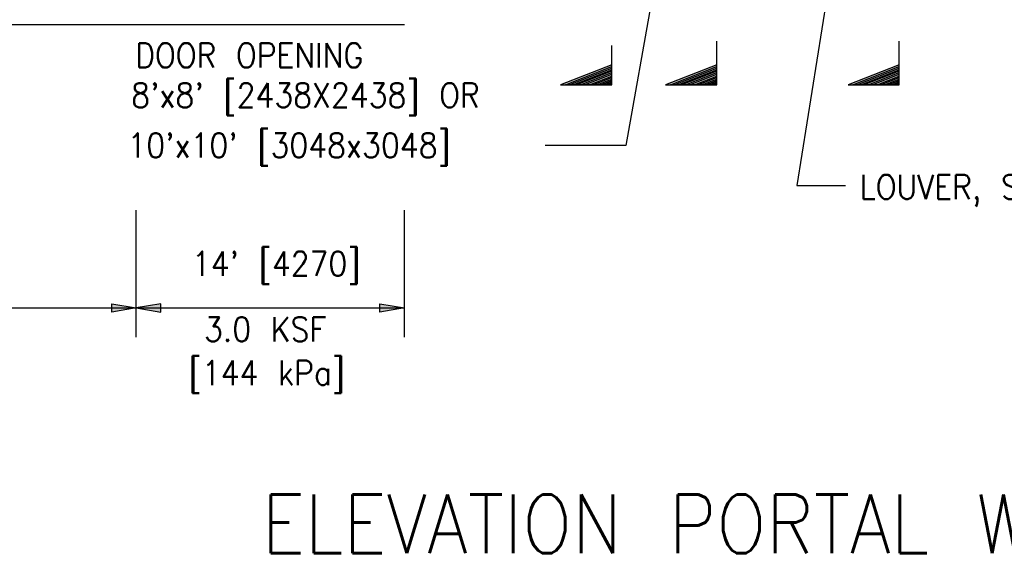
# Model space of a CAD drawing. Extents: x 10 to 1164, y 0 to 483.
# Tile 5 of 17: x 55 to 105, y 137 to 165. Entities that reach past the tile are written whole.
import ezdxf
from ezdxf.enums import TextEntityAlignment as Align

# ---------------------------------------------------------------- set-up
doc = ezdxf.new("R2010")
doc.units = 0
doc.header["$LTSCALE"] = 25.4
doc.header["$MEASUREMENT"] = 0
for name, color, linetype in [('LABELS', 7, 'CONTINUOUS'), ('LEV_PAD', 7, 'CONTINUOUS'), ('RS_LABELS', 7, 'CONTINUOUS'), ('SYMBOLS', 7, 'CONTINUOUS'), ('TEXT', 7, 'CONTINUOUS')]:
    doc.layers.add(name, color=color, linetype=linetype)
doc.styles.add('TXT_SHX', font='txt.shx')

# ---------------------------------------------------------------- blocks, each defined once
blk = doc.blocks.new('SEC_T1')
at = {"layer": 'SYMBOLS', "color": 2, "linetype": 'CONTINUOUS'}
blk.add_line((0.224, 0), (0, 0), dxfattribs=at)
blk.add_lwpolyline([(0.224, 0), (0.121, 0), (0.224, -0.2615)], close=True, dxfattribs=at)

msp = doc.modelspace()

# ---------------------------------------------------------------- hatches: boundary and pattern name
at = {"layer": 'RS_LABELS', "linetype": 'CONTINUOUS'}
for points in [[(59.233, 149.828), (59.233, 150.248), (60.483, 150.038)], [(61.733, 149.828), (61.733, 150.248), (60.483, 150.038)], [(72.94, 149.828), (72.94, 150.248), (74.19, 150.038)]]:
    msp.add_hatch(color=7, dxfattribs=at).paths.add_polyline_path(points)
at = {"layer": 'SYMBOLS', "linetype": 'CONTINUOUS'}
for points in [[(84.79, 161.445), (84.79, 162.476), (82.175, 161.445)], [(90.159, 161.445), (90.159, 162.476), (87.544, 161.445)], [(99.489, 161.445), (99.489, 162.476), (96.874, 161.445)]]:
    msp.add_hatch(color=7, dxfattribs=at).paths.add_polyline_path(points)

# ---------------------------------------------------------------- linework, layer by layer
at = {"layer": 'LABELS', "color": 7, "linetype": 'CONTINUOUS'}
for p, q in [((84.79, 161.445), (84.79, 163.47)), ((90.159, 161.445), (90.159, 163.47)), ((99.489, 161.445), (99.489, 163.47)), ((82.422, 161.445), (84.79, 162.383)), ((82.615, 161.445), (84.79, 162.308)), ((82.822, 161.445), (84.79, 162.226)), ((82.965, 161.445), (84.79, 162.17)), ((83.19, 161.445), (84.79, 162.083)), ((87.79, 161.445), (90.159, 162.383)), ((87.984, 161.445), (90.159, 162.308)), ((88.19, 161.445), (90.159, 162.226)), ((88.334, 161.445), (90.159, 162.17)), ((88.559, 161.445), (90.159, 162.083)), ((97.12, 161.445), (99.489, 162.383)), ((97.314, 161.445), (99.489, 162.308)), ((97.52, 161.445), (99.489, 162.226)), ((97.664, 161.445), (99.489, 162.17)), ((97.889, 161.445), (99.489, 162.083)), ((83.403, 161.445), (84.79, 161.995)), ((83.659, 161.445), (84.79, 161.895)), ((83.828, 161.445), (84.79, 161.826)), ((84.028, 161.445), (84.79, 161.751)), ((84.209, 161.445), (84.79, 161.676)), ((84.39, 161.445), (84.79, 161.608)), ((88.771, 161.445), (90.159, 161.995)), ((89.027, 161.445), (90.159, 161.895)), ((89.196, 161.445), (90.159, 161.826)), ((89.396, 161.445), (90.159, 161.751)), ((89.577, 161.445), (90.159, 161.676)), ((89.759, 161.445), (90.159, 161.608)), ((98.102, 161.445), (99.489, 161.995)), ((98.358, 161.445), (99.489, 161.895)), ((98.527, 161.445), (99.489, 161.826)), ((98.727, 161.445), (99.489, 161.751)), ((98.908, 161.445), (99.489, 161.676)), ((99.089, 161.445), (99.489, 161.608)), ((84.79, 161.445), (82.422, 161.445)), ((84.515, 161.445), (84.79, 161.558)), ((84.684, 161.445), (84.79, 161.489)), ((90.159, 161.445), (87.79, 161.445)), ((89.884, 161.445), (90.159, 161.558)), ((90.052, 161.445), (90.159, 161.489)), ((99.489, 161.445), (97.12, 161.445)), ((99.214, 161.445), (99.489, 161.558)), ((99.383, 161.445), (99.489, 161.489))]:
    msp.add_line(p, q, dxfattribs=at)
at = {"layer": 'LEV_PAD', "color": 7, "linetype": 'CONTINUOUS'}
msp.add_line((40.22, 164.538), (74.19, 164.538), dxfattribs=at)
at = {"layer": 'RS_LABELS', "color": 7, "linetype": 'CONTINUOUS'}
for p, q in [((60.483, 148.538), (60.483, 155.038)), ((74.19, 148.538), (74.19, 155.038)), ((16.97, 150.038), (74.19, 150.038))]:
    msp.add_line(p, q, dxfattribs=at)
for points in [[(59.233, 149.828), (59.233, 150.248), (60.483, 150.038)], [(61.733, 149.828), (61.733, 150.248), (60.483, 150.038)], [(72.94, 149.828), (72.94, 150.248), (74.19, 150.038)]]:
    msp.add_lwpolyline(points, close=True, dxfattribs=at)
at = {"layer": 'SYMBOLS', "color": 7, "linetype": 'CONTINUOUS'}
for p, q in [((90.159, 161.445), (90.159, 163.685)), ((99.489, 161.445), (99.489, 163.685))]:
    msp.add_line(p, q, dxfattribs=at)
for points in [[(84.79, 161.445), (84.79, 162.476), (82.175, 161.445)], [(90.159, 161.445), (90.159, 162.476), (87.544, 161.445)], [(99.489, 161.445), (99.489, 162.476), (96.874, 161.445)]]:
    msp.add_lwpolyline(points, close=True, dxfattribs=at)
at = {"layer": 'TEXT', "color": 7, "linetype": 'CONTINUOUS'}
for p, q in [((87.753, 171.046), (85.504, 158.347)), ((96.237, 168.76), (94.244, 156.31)), ((85.504, 158.347), (81.38, 158.347)), ((94.244, 156.31), (96.736, 156.31))]:
    msp.add_line(p, q, dxfattribs=at)

# ---------------------------------------------------------------- block references
at = {"layer": 'SYMBOLS', "linetype": 'CONTINUOUS', "xscale": 9.999959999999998, "yscale": 9.999959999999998, "zscale": 9.999959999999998, "rotation": 269.9999999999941}
msp.add_blockref('SEC_T1', (99.489, 163.685), dxfattribs=at)

# ---------------------------------------------------------------- texts
at = {"layer": 'LABELS', "color": 7, "linetype": 'CONTINUOUS', "style": 'TXT_SHX', "width": 0.9}
msp.add_text('%%uELEVATION PORTAL WALLS & REINFORCED EARTH WING WALLS', height=3, dxfattribs=at).set_placement((66.906, 137.482))
at = {"layer": 'RS_LABELS', "color": 7, "linetype": 'CONTINUOUS', "style": 'TXT_SHX', "width": 0.9}
for s, p in [("14' [4270]", (67.635, 151.677)), ('3.0 KSF', (67.073, 148.32)), ('[144 kPa]', (67.157, 146.093))]:
    msp.add_text(s, height=1.25, dxfattribs=at).set_placement(p, align=Align.CENTER)
at = {"layer": 'TEXT', "color": 7, "linetype": 'CONTINUOUS', "style": 'TXT_SHX', "width": 0.9}
for s, p in [('DOOR OPENING', (60.431, 162.339)), ("8'x8' [2438X2438] OR", (60.222, 160.297)), ("10'x10' [3048x3048]", (60.029, 157.73)), ('LOUVER, SEE DETAIL SHEET-4', (97.467, 155.603))]:
    msp.add_text(s, height=1.25, dxfattribs=at).set_placement(p)

doc.saveas('drawing.dxf')
